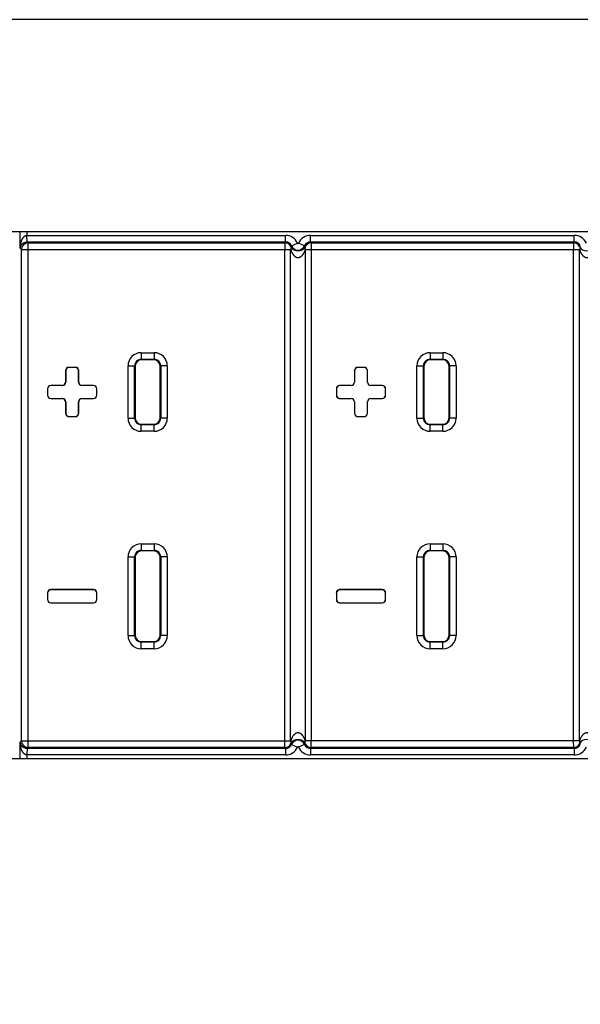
# Model space of a CAD drawing. Header units: inches. Extents: x 0 to 34, y 0 to 22.
# Tile 14 of 60: x 12.7 to 13.6, y 7.8 to 9.3. Entities that reach past the tile are written whole.
import ezdxf

# ---------------------------------------------------------------- set-up
doc = ezdxf.new("R2010")
doc.units = ezdxf.units.IN
doc.header["$LTSCALE"] = 1.87
doc.header["$MEASUREMENT"] = 0
doc.layers.get('0').update_dxf_attribs({"linetype": 'CONTINUOUS'})
doc.layers.add('DIMENSIONS', color=7, linetype='CONTINUOUS')
doc.styles.get("Standard").update_dxf_attribs({"font": 'txt', "width": 0.8})
doc.dimstyles.new('DIMSTYLE_2', dxfattribs={"dimtxt": 0.125, "dimasz": 0.18, "dimexe": 0.18, "dimexo": 0.0625, "dimgap": 0.09, "dimtad": 0, "dimtih": 1, "dimtoh": 1, "dimdec": 3, "dimzin": 4, "dimdsep": 46, "dimtxsty": 'STANDARD', "dimblk": '_FILLED', "dimblk1": '_FILLED', "dimblk2": '_FILLED', "dimcen": 0.09, "dimadec": 0, "dimazin": 0, "dimtp": 0.01, "dimtm": 0.01, "dimtfac": 1, "dimtdec": 3, "dimtofl": 0, "dimtmove": 0, "dimatfit": 3, "dimldrblk": '_FILLED', "dimfxl": 1, "dimtolj": 1, "dimtzin": 4, "dimarcsym": 0})

# ---------------------------------------------------------------- blocks, each defined once
blk = doc.blocks.new('*D13')
at = {"layer": 'DIMENSIONS', "color": 2, "linetype": 'CONTINUOUS'}
blk.add_line((24.0433, 8.3477), (24.0433, 6.8577), dxfattribs=at)
at = {"layer": 'DIMENSIONS', "color": 2, "linetype": 'CONTINUOUS', "insert": (23.9808, 6.7952), "char_height": 0.125, "width": 1.425, "attachment_point": 3, "rotation": 90, "line_spacing_factor": 0.9}
blk.add_mtext('17.307{\\Ftxt.shx;\\W1.000000;\\H0.125000; }[439.6]', dxfattribs=at)
blk = doc.blocks.new('_FILLED')
at = {"color": 0, "linetype": 'BYBLOCK'}
blk.add_solid([(0, 0), (-1, 0.1736), (-1, -0.1736)], dxfattribs=at)

msp = doc.modelspace()

# ---------------------------------------------------------------- linework, layer by layer
at = {"color": 7, "linetype": 'CONTINUOUS'}
for p, q in [((25.5488, 9.2752), (6.9238, 9.2752)), ((23.2933, 8.9522), (9.1993, 8.9522)), ((12.7333, 8.9271), (12.7333, 8.9522)), ((12.7433, 8.9522), (12.7433, 8.9467)), ((12.7433, 8.9467), (13.1373, 8.9467)), ((12.7436, 8.9367), (12.7433, 8.9467)), ((12.7436, 8.9367), (12.7451, 8.9353)), ((12.7436, 8.9367), (13.1373, 8.9367)), ((13.1373, 8.9367), (13.1373, 8.9467)), ((13.1756, 8.9367), (13.1756, 8.9467)), ((13.1756, 8.9467), (13.5773, 8.9467)), ((13.1756, 8.9367), (13.5773, 8.9367)), ((13.5773, 8.9367), (13.5773, 8.9467)), ((12.7333, 8.9271), (12.7351, 8.9253)), ((12.7351, 8.1768), (12.7351, 8.9253)), ((12.7351, 8.9253), (13.1451, 8.9253)), ((12.7451, 8.1668), (12.7451, 8.9353)), ((12.7451, 8.9353), (13.1364, 8.9353)), ((13.1362, 8.1768), (13.1362, 8.9253)), ((13.1451, 8.1764), (13.1451, 8.9257)), ((13.1464, 8.9308), (13.1556, 8.9348)), ((13.1664, 8.9308), (13.1573, 8.9348)), ((13.1675, 8.9254), (13.1675, 8.1767)), ((13.1675, 8.9253), (13.5851, 8.9253)), ((13.1765, 8.9353), (13.5764, 8.9353)), ((13.1765, 8.9353), (13.1765, 8.9253)), ((13.1765, 8.9253), (13.1765, 8.1768)), ((13.5762, 8.1768), (13.5762, 8.9253)), ((13.5851, 8.1764), (13.5851, 8.9257)), ((12.9175, 8.768), (12.9175, 8.758)), ((12.9175, 8.768), (12.9372, 8.768)), ((12.9175, 8.758), (12.9182, 8.7573)), ((12.9175, 8.758), (12.9372, 8.758)), ((12.9365, 8.7573), (12.9182, 8.7573)), ((12.9372, 8.758), (12.9365, 8.7573)), ((12.9372, 8.768), (12.9372, 8.758)), ((13.3575, 8.768), (13.3575, 8.758)), ((13.3575, 8.768), (13.3772, 8.768)), ((13.3575, 8.758), (13.3582, 8.7573)), ((13.3575, 8.758), (13.3772, 8.758)), ((13.3765, 8.7573), (13.3582, 8.7573)), ((13.3772, 8.758), (13.3765, 8.7573)), ((13.3772, 8.768), (13.3772, 8.758)), ((12.8075, 8.7455), (12.8073, 8.7457)), ((12.8173, 8.7457), (12.8073, 8.7457)), ((12.8172, 8.7455), (12.8075, 8.7455)), ((12.8172, 8.7455), (12.8173, 8.7457)), ((12.8975, 8.6683), (12.8975, 8.748)), ((12.8975, 8.748), (12.9075, 8.748)), ((12.9075, 8.6683), (12.9075, 8.748)), ((12.9075, 8.748), (12.9082, 8.7473)), ((12.9082, 8.7473), (12.9082, 8.669)), ((12.9472, 8.748), (12.9465, 8.7473)), ((12.9465, 8.669), (12.9465, 8.7473)), ((12.9472, 8.748), (12.9472, 8.6683)), ((12.9572, 8.748), (12.9472, 8.748)), ((12.9572, 8.748), (12.9572, 8.6683)), ((13.2475, 8.7455), (13.2473, 8.7457)), ((13.2573, 8.7457), (13.2473, 8.7457)), ((13.2572, 8.7455), (13.2475, 8.7455)), ((13.2572, 8.7455), (13.2573, 8.7457)), ((13.3375, 8.6683), (13.3375, 8.748)), ((13.3375, 8.748), (13.3475, 8.748)), ((13.3475, 8.6683), (13.3475, 8.748)), ((13.3475, 8.748), (13.3482, 8.7473)), ((13.3482, 8.7473), (13.3482, 8.669)), ((13.3872, 8.748), (13.3865, 8.7473)), ((13.3865, 8.669), (13.3865, 8.7473)), ((13.3872, 8.748), (13.3872, 8.6683)), ((13.3972, 8.748), (13.3872, 8.748)), ((13.3972, 8.748), (13.3972, 8.6683)), ((12.8023, 8.7407), (12.8023, 8.7232)), ((12.8025, 8.7405), (12.8023, 8.7407)), ((12.8025, 8.7405), (12.8025, 8.723)), ((12.8222, 8.7405), (12.8223, 8.7407)), ((12.8222, 8.723), (12.8222, 8.7405)), ((12.8223, 8.7232), (12.8223, 8.7407)), ((13.2423, 8.7407), (13.2423, 8.7232)), ((13.2425, 8.7405), (13.2423, 8.7407)), ((13.2425, 8.7405), (13.2425, 8.723)), ((13.2622, 8.7405), (13.2623, 8.7407)), ((13.2622, 8.723), (13.2622, 8.7405)), ((13.2623, 8.7232), (13.2623, 8.7407)), ((12.7748, 8.7132), (12.7748, 8.7032)), ((12.775, 8.713), (12.7748, 8.7132)), ((12.775, 8.713), (12.775, 8.7033)), ((12.78, 8.718), (12.7798, 8.7182)), ((12.7973, 8.7182), (12.7798, 8.7182)), ((12.7975, 8.718), (12.78, 8.718)), ((12.7973, 8.7182), (12.7975, 8.718)), ((12.8023, 8.7232), (12.8025, 8.723)), ((12.8223, 8.7232), (12.8222, 8.723)), ((12.8273, 8.7182), (12.8272, 8.718)), ((12.8447, 8.718), (12.8272, 8.718)), ((12.8448, 8.7182), (12.8273, 8.7182)), ((12.8447, 8.718), (12.8448, 8.7182)), ((12.8497, 8.713), (12.8498, 8.7132)), ((12.8497, 8.7033), (12.8497, 8.713)), ((12.8498, 8.7032), (12.8498, 8.7132)), ((13.2148, 8.7132), (13.2148, 8.7032)), ((13.215, 8.713), (13.2148, 8.7132)), ((13.215, 8.713), (13.215, 8.7033)), ((13.22, 8.718), (13.2198, 8.7182)), ((13.2373, 8.7182), (13.2198, 8.7182)), ((13.2375, 8.718), (13.22, 8.718)), ((13.2373, 8.7182), (13.2375, 8.718)), ((13.2423, 8.7232), (13.2425, 8.723)), ((13.2623, 8.7232), (13.2622, 8.723)), ((13.2673, 8.7182), (13.2672, 8.718)), ((13.2847, 8.718), (13.2672, 8.718)), ((13.2848, 8.7182), (13.2673, 8.7182)), ((13.2847, 8.718), (13.2848, 8.7182)), ((13.2897, 8.713), (13.2898, 8.7132)), ((13.2897, 8.7033), (13.2897, 8.713)), ((13.2898, 8.7032), (13.2898, 8.7132)), ((12.775, 8.7033), (12.7748, 8.7032)), ((12.78, 8.6983), (12.7798, 8.6982)), ((12.7798, 8.6982), (12.7973, 8.6982)), ((12.78, 8.6983), (12.7975, 8.6983)), ((12.7973, 8.6982), (12.7975, 8.6983)), ((12.8273, 8.6982), (12.8272, 8.6983)), ((12.8272, 8.6983), (12.8447, 8.6983)), ((12.8273, 8.6982), (12.8448, 8.6982)), ((12.8447, 8.6983), (12.8448, 8.6982)), ((12.8497, 8.7033), (12.8498, 8.7032)), ((13.215, 8.7033), (13.2148, 8.7032)), ((13.22, 8.6983), (13.2198, 8.6982)), ((13.2198, 8.6982), (13.2373, 8.6982)), ((13.22, 8.6983), (13.2375, 8.6983)), ((13.2373, 8.6982), (13.2375, 8.6983)), ((13.2673, 8.6982), (13.2672, 8.6983)), ((13.2672, 8.6983), (13.2847, 8.6983)), ((13.2673, 8.6982), (13.2848, 8.6982)), ((13.2847, 8.6983), (13.2848, 8.6982)), ((13.2897, 8.7033), (13.2898, 8.7032)), ((12.8023, 8.6932), (12.8025, 8.6933)), ((12.8023, 8.6932), (12.8023, 8.6757)), ((12.8025, 8.6933), (12.8025, 8.6758)), ((12.8222, 8.6758), (12.8222, 8.6933)), ((12.8223, 8.6932), (12.8222, 8.6933)), ((12.8223, 8.6757), (12.8223, 8.6932)), ((13.2423, 8.6932), (13.2425, 8.6933)), ((13.2423, 8.6932), (13.2423, 8.6757)), ((13.2425, 8.6933), (13.2425, 8.6758)), ((13.2622, 8.6758), (13.2622, 8.6933)), ((13.2623, 8.6932), (13.2622, 8.6933)), ((13.2623, 8.6757), (13.2623, 8.6932)), ((12.8025, 8.6758), (12.8023, 8.6757)), ((12.8075, 8.6708), (12.8073, 8.6707)), ((12.8073, 8.6707), (12.8173, 8.6707)), ((12.8075, 8.6708), (12.8172, 8.6708)), ((12.8172, 8.6708), (12.8173, 8.6707)), ((12.8222, 8.6758), (12.8223, 8.6757)), ((12.8975, 8.6683), (12.9075, 8.6683)), ((12.9075, 8.6683), (12.9082, 8.669)), ((12.9472, 8.6683), (12.9465, 8.669)), ((12.9572, 8.6683), (12.9472, 8.6683)), ((13.2425, 8.6758), (13.2423, 8.6757)), ((13.2475, 8.6708), (13.2473, 8.6707)), ((13.2473, 8.6707), (13.2573, 8.6707)), ((13.2475, 8.6708), (13.2572, 8.6708)), ((13.2572, 8.6708), (13.2573, 8.6707)), ((13.2622, 8.6758), (13.2623, 8.6757)), ((13.3375, 8.6683), (13.3475, 8.6683)), ((13.3475, 8.6683), (13.3482, 8.669)), ((13.3872, 8.6683), (13.3865, 8.669)), ((13.3972, 8.6683), (13.3872, 8.6683)), ((12.9175, 8.6583), (12.9182, 8.659)), ((12.9175, 8.6483), (12.9175, 8.6583)), ((12.9372, 8.6583), (12.9175, 8.6583)), ((12.9182, 8.659), (12.9365, 8.659)), ((12.9372, 8.6583), (12.9365, 8.659)), ((12.9372, 8.6483), (12.9372, 8.6583)), ((13.3575, 8.6583), (13.3582, 8.659)), ((13.3575, 8.6483), (13.3575, 8.6583)), ((13.3772, 8.6583), (13.3575, 8.6583)), ((13.3582, 8.659), (13.3765, 8.659)), ((13.3772, 8.6583), (13.3765, 8.659)), ((13.3772, 8.6483), (13.3772, 8.6583)), ((12.9372, 8.6483), (12.9175, 8.6483)), ((13.3772, 8.6483), (13.3575, 8.6483)), ((12.9175, 8.477), (12.9175, 8.467)), ((12.9175, 8.477), (12.9372, 8.477)), ((12.9372, 8.477), (12.9372, 8.467)), ((13.3575, 8.477), (13.3575, 8.467)), ((13.3575, 8.477), (13.3772, 8.477)), ((13.3772, 8.477), (13.3772, 8.467)), ((12.8975, 8.3373), (12.8975, 8.457)), ((12.8975, 8.457), (12.9075, 8.457)), ((12.9075, 8.3373), (12.9075, 8.457)), ((12.9075, 8.457), (12.9082, 8.4563)), ((12.9175, 8.467), (12.9182, 8.4663)), ((12.9175, 8.467), (12.9372, 8.467)), ((12.9365, 8.4663), (12.9182, 8.4663)), ((12.9372, 8.467), (12.9365, 8.4663)), ((12.9472, 8.457), (12.9465, 8.4563)), ((12.9472, 8.457), (12.9472, 8.3373)), ((12.9572, 8.457), (12.9472, 8.457)), ((12.9572, 8.457), (12.9572, 8.3373)), ((13.3375, 8.3373), (13.3375, 8.457)), ((13.3375, 8.457), (13.3475, 8.457)), ((13.3475, 8.3373), (13.3475, 8.457)), ((13.3475, 8.457), (13.3482, 8.4563)), ((13.3575, 8.467), (13.3582, 8.4663)), ((13.3575, 8.467), (13.3772, 8.467)), ((13.3765, 8.4663), (13.3582, 8.4663)), ((13.3772, 8.467), (13.3765, 8.4663)), ((13.3872, 8.457), (13.3865, 8.4563)), ((13.3872, 8.457), (13.3872, 8.3373)), ((13.3972, 8.457), (13.3872, 8.457)), ((13.3972, 8.457), (13.3972, 8.3373)), ((12.9082, 8.4563), (12.9082, 8.338)), ((12.9465, 8.338), (12.9465, 8.4563)), ((13.3482, 8.4563), (13.3482, 8.338)), ((13.3865, 8.338), (13.3865, 8.4563)), ((12.7748, 8.4022), (12.7748, 8.3922)), ((12.775, 8.402), (12.7748, 8.4022)), ((12.775, 8.402), (12.775, 8.3923)), ((12.78, 8.407), (12.7798, 8.4072)), ((12.8448, 8.4072), (12.7798, 8.4072)), ((12.8447, 8.407), (12.78, 8.407)), ((12.8447, 8.407), (12.8448, 8.4072)), ((12.8497, 8.402), (12.8498, 8.4022)), ((12.8497, 8.3923), (12.8497, 8.402)), ((12.8498, 8.3922), (12.8498, 8.4022)), ((13.2148, 8.4022), (13.2148, 8.3922)), ((13.215, 8.402), (13.2148, 8.4022)), ((13.215, 8.402), (13.215, 8.3923)), ((13.22, 8.407), (13.2198, 8.4072)), ((13.2848, 8.4072), (13.2198, 8.4072)), ((13.2847, 8.407), (13.22, 8.407)), ((13.2847, 8.407), (13.2848, 8.4072)), ((13.2897, 8.402), (13.2898, 8.4022)), ((13.2897, 8.3923), (13.2897, 8.402)), ((13.2898, 8.3922), (13.2898, 8.4022)), ((12.775, 8.3923), (12.7748, 8.3922)), ((12.78, 8.3873), (12.7798, 8.3872)), ((12.7798, 8.3872), (12.8448, 8.3872)), ((12.78, 8.3873), (12.8447, 8.3873)), ((12.8447, 8.3873), (12.8448, 8.3872)), ((12.8497, 8.3923), (12.8498, 8.3922)), ((13.215, 8.3923), (13.2148, 8.3922)), ((13.22, 8.3873), (13.2198, 8.3872)), ((13.2198, 8.3872), (13.2848, 8.3872)), ((13.22, 8.3873), (13.2847, 8.3873)), ((13.2847, 8.3873), (13.2848, 8.3872)), ((13.2897, 8.3923), (13.2898, 8.3922)), ((12.8975, 8.3373), (12.9075, 8.3373)), ((12.9075, 8.3373), (12.9082, 8.338)), ((12.9472, 8.3373), (12.9465, 8.338)), ((12.9572, 8.3373), (12.9472, 8.3373)), ((13.3375, 8.3373), (13.3475, 8.3373)), ((13.3475, 8.3373), (13.3482, 8.338)), ((13.3872, 8.3373), (13.3865, 8.338)), ((13.3972, 8.3373), (13.3872, 8.3373)), ((12.9175, 8.3273), (12.9182, 8.328)), ((12.9175, 8.3173), (12.9175, 8.3273)), ((12.9372, 8.3273), (12.9175, 8.3273)), ((12.9182, 8.328), (12.9365, 8.328)), ((12.9372, 8.3273), (12.9365, 8.328)), ((12.9372, 8.3173), (12.9372, 8.3273)), ((13.3575, 8.3273), (13.3582, 8.328)), ((13.3575, 8.3173), (13.3575, 8.3273)), ((13.3772, 8.3273), (13.3575, 8.3273)), ((13.3582, 8.328), (13.3765, 8.328)), ((13.3772, 8.3273), (13.3765, 8.328)), ((13.3772, 8.3173), (13.3772, 8.3273)), ((12.9372, 8.3173), (12.9175, 8.3173)), ((13.3772, 8.3173), (13.3575, 8.3173)), ((12.7351, 8.1768), (12.7333, 8.175)), ((12.7333, 8.1502), (12.7333, 8.175)), ((12.7351, 8.1768), (13.1451, 8.1768)), ((13.1364, 8.1668), (13.1362, 8.1768)), ((13.5851, 8.1768), (13.1675, 8.1768)), ((13.1765, 8.1668), (13.1765, 8.1768)), ((13.5764, 8.1668), (13.5762, 8.1768)), ((12.7436, 8.1654), (12.7433, 8.1554)), ((12.7451, 8.1668), (12.7436, 8.1654)), ((13.1373, 8.1654), (12.7436, 8.1654)), ((13.1364, 8.1668), (12.7451, 8.1668)), ((13.1373, 8.1654), (13.1373, 8.1554)), ((13.1464, 8.1714), (13.1556, 8.1673)), ((13.1664, 8.1714), (13.1573, 8.1673)), ((13.1765, 8.1668), (13.1756, 8.1654)), ((13.1756, 8.1654), (13.1756, 8.1554)), ((13.5773, 8.1654), (13.1756, 8.1654)), ((13.5764, 8.1668), (13.1765, 8.1668)), ((13.5773, 8.1654), (13.5773, 8.1554)), ((9.1993, 8.1502), (23.2933, 8.1502)), ((12.7433, 8.1554), (12.7433, 8.1502)), ((13.1373, 8.1554), (12.7433, 8.1554)), ((13.5773, 8.1554), (13.1756, 8.1554))]:
    msp.add_line(p, q, dxfattribs=at)
for centre, radius, start, end in [((13.2054, 8.8923), 0.0813, 146.8867, 148.0588), ((13.1373, 8.9267), 0.02, 23.7406, 90.001), ((13.1373, 8.9267), 0.00999, 23.727, 90.0146), ((13.1756, 8.9267), 0.02, 89.999, 156.2593), ((13.1756, 8.9267), 0.00999, 89.9854, 156.273), ((13.1088, 8.8931), 0.0798, 31.9294, 33.1242), ((13.6454, 8.8923), 0.0813, 146.8867, 148.0588), ((13.5773, 8.9267), 0.02, 23.7406, 90.001), ((13.5773, 8.9267), 0.00999, 23.727, 90.0146), ((12.7451, 8.9253), 0.01, 90.0209, 179.9791), ((13.1364, 8.9253), 0.01, 26.1142, 89.9882), ((13.1692, 8.9059), 0.0337, 132.6062, 135.1135), ((13.1564, 8.9355), 0.0125, 207.7089, 332.2709), ((13.1564, 8.9352), 0.0109, 203.7417, 336.2583), ((13.1564, 8.9352), 0.000928, 203.7417, 336.2583), ((13.1442, 8.9065), 0.0329, 44.8448, 47.4244), ((13.1765, 8.9253), 0.01, 90.0118, 153.898), ((13.5764, 8.9253), 0.01, 26.1142, 89.9882), ((13.6092, 8.9059), 0.0337, 132.6062, 135.1135), ((13.5964, 8.9355), 0.0125, 207.7089, 332.2709), ((12.9175, 8.748), 0.02, 89.9952, 180.0032), ((12.9175, 8.748), 0.00999, 89.9579, 180.0271), ((12.9372, 8.748), 0.02, 359.9952, 90.0032), ((12.9372, 8.748), 0.00999, 359.9579, 90.0271), ((13.3575, 8.748), 0.02, 89.9952, 180.0032), ((13.3575, 8.748), 0.00999, 89.9579, 180.0271), ((13.3772, 8.748), 0.02, 359.9952, 90.0032), ((13.3772, 8.748), 0.00999, 359.9579, 90.0271), ((12.9175, 8.6683), 0.02, 179.9952, 270.0032), ((12.9175, 8.6683), 0.00999, 179.9579, 270.0271), ((12.9372, 8.6683), 0.02, 269.9952, 0.0032), ((12.9372, 8.6683), 0.00999, 269.9579, 0.0271), ((13.3575, 8.6683), 0.02, 179.9952, 270.0032), ((13.3575, 8.6683), 0.00999, 179.9579, 270.0271), ((13.3772, 8.6683), 0.02, 269.9952, 0.0032), ((13.3772, 8.6683), 0.00999, 269.9579, 0.0271), ((12.9175, 8.457), 0.02, 89.9952, 180.0032), ((12.9372, 8.457), 0.02, 359.9952, 90.0032), ((13.3575, 8.457), 0.02, 89.9952, 180.0032), ((13.3772, 8.457), 0.02, 359.9952, 90.0032), ((12.9175, 8.457), 0.00999, 89.9579, 180.0271), ((12.9372, 8.457), 0.00999, 359.9579, 90.0271), ((13.3575, 8.457), 0.00999, 89.9579, 180.0271), ((13.3772, 8.457), 0.00999, 359.9579, 90.0271), ((12.9175, 8.3373), 0.02, 179.9952, 270.0032), ((12.9175, 8.3373), 0.00999, 179.9579, 270.0271), ((12.9372, 8.3373), 0.02, 269.9952, 0.0032), ((12.9372, 8.3373), 0.00999, 269.9579, 0.0271), ((13.3575, 8.3373), 0.02, 179.9952, 270.0032), ((13.3575, 8.3373), 0.00999, 179.9579, 270.0271), ((13.3772, 8.3373), 0.02, 269.9952, 0.0032), ((13.3772, 8.3373), 0.00999, 269.9579, 0.0271), ((12.7451, 8.1768), 0.01, 180.0209, 269.9791), ((13.1364, 8.1768), 0.01, 270.0118, 333.8865), ((13.1564, 8.1666), 0.0125, 27.7291, 152.2911), ((13.1687, 8.1956), 0.0329, 224.8557, 227.4246), ((13.1564, 8.167), 0.0109, 23.7417, 156.2583), ((13.1436, 8.1962), 0.0337, 312.6066, 315.1241), ((13.1765, 8.1768), 0.01, 206.1026, 269.991), ((13.5764, 8.1768), 0.01, 270.0118, 333.8865), ((13.5964, 8.1666), 0.0125, 27.7291, 152.2911), ((13.6087, 8.1956), 0.0329, 224.8557, 227.4246), ((13.2041, 8.209), 0.0799, 211.9305, 213.124), ((13.1373, 8.1754), 0.00999, 269.9854, 336.273), ((13.1373, 8.1754), 0.02, 269.999, 336.2593), ((13.1564, 8.167), 0.000928, 23.7417, 156.2583), ((13.1756, 8.1754), 0.02, 203.7406, 270.001), ((13.1756, 8.1754), 0.00999, 203.727, 270.0146), ((13.6441, 8.209), 0.0799, 211.9305, 213.124), ((13.5773, 8.1754), 0.00999, 269.9854, 336.273), ((13.5773, 8.1754), 0.02, 269.999, 336.2593)]:
    msp.add_arc(centre, radius, start, end, dxfattribs=at)
for centre, major_axis, start_param, end_param in [((12.9182, 8.7473), (-0.00707, 0.00707), -0.785246, 0.785246), ((12.9365, 8.7473), (0.00707, 0.00707), -0.785246, 0.785246), ((13.3582, 8.7473), (-0.00707, 0.00707), -0.785246, 0.785246), ((13.3765, 8.7473), (0.00707, 0.00707), -0.785246, 0.785246), ((12.8073, 8.7407), (0.00354, -0.00354), 2.356347, 3.926839), ((12.8075, 8.7405), (-0.00354, 0.00354), -0.785246, 0.785246), ((12.8172, 8.7405), (0.00354, 0.00354), -0.785246, 0.785246), ((12.8173, 8.7407), (0.00354, 0.00354), -0.785246, 0.785246), ((13.2473, 8.7407), (0.00354, -0.00354), 2.356347, 3.926839), ((13.2475, 8.7405), (-0.00354, 0.00354), -0.785246, 0.785246), ((13.2572, 8.7405), (0.00354, 0.00354), -0.785246, 0.785246), ((13.2573, 8.7407), (0.00354, 0.00354), -0.785246, 0.785246), ((12.7798, 8.7132), (0.00354, -0.00354), 2.356347, 3.926839), ((12.78, 8.713), (-0.00354, 0.00354), -0.785246, 0.785246), ((12.7973, 8.7232), (0.00354, -0.00354), -0.785246, 0.785246), ((12.7975, 8.723), (0.00354, -0.00354), -0.785246, 0.785246), ((12.8272, 8.723), (0.00354, 0.00354), -3.926839, -2.356347), ((12.8273, 8.7232), (-0.00354, -0.00354), -0.785246, 0.785246), ((12.8447, 8.713), (0.00354, 0.00354), -0.785246, 0.785246), ((12.8448, 8.7132), (0.00354, 0.00354), -0.785246, 0.785246), ((13.2198, 8.7132), (0.00354, -0.00354), 2.356347, 3.926839), ((13.22, 8.713), (-0.00354, 0.00354), -0.785246, 0.785246), ((13.2373, 8.7232), (0.00354, -0.00354), -0.785246, 0.785246), ((13.2375, 8.723), (0.00354, -0.00354), -0.785246, 0.785246), ((13.2672, 8.723), (0.00354, 0.00354), -3.926839, -2.356347), ((13.2673, 8.7232), (-0.00354, -0.00354), -0.785246, 0.785246), ((13.2847, 8.713), (0.00354, 0.00354), -0.785246, 0.785246), ((13.2848, 8.7132), (0.00354, 0.00354), -0.785246, 0.785246), ((12.7798, 8.7032), (0.00354, 0.00354), -3.926839, -2.356347), ((12.78, 8.7033), (-0.00354, -0.00354), -0.785246, 0.785246), ((12.7973, 8.6932), (0.00354, 0.00354), -0.785246, 0.785246), ((12.7975, 8.6933), (0.00354, 0.00354), -0.785246, 0.785246), ((12.8272, 8.6933), (0.00354, -0.00354), 2.356347, 3.926839), ((12.8273, 8.6932), (-0.00354, 0.00354), -0.785246, 0.785246), ((12.8447, 8.7033), (0.00354, -0.00354), -0.785246, 0.785246), ((12.8448, 8.7032), (0.00354, -0.00354), -0.785246, 0.785246), ((13.2198, 8.7032), (0.00354, 0.00354), -3.926839, -2.356347), ((13.22, 8.7033), (-0.00354, -0.00354), -0.785246, 0.785246), ((13.2373, 8.6932), (0.00354, 0.00354), -0.785246, 0.785246), ((13.2375, 8.6933), (0.00354, 0.00354), -0.785246, 0.785246), ((13.2672, 8.6933), (0.00354, -0.00354), 2.356347, 3.926839), ((13.2673, 8.6932), (-0.00354, 0.00354), -0.785246, 0.785246), ((13.2847, 8.7033), (0.00354, -0.00354), -0.785246, 0.785246), ((13.2848, 8.7032), (0.00354, -0.00354), -0.785246, 0.785246), ((12.8073, 8.6757), (0.00354, 0.00354), -3.926839, -2.356347), ((12.8075, 8.6758), (-0.00354, -0.00354), -0.785246, 0.785246), ((12.8172, 8.6758), (0.00354, -0.00354), -0.785246, 0.785246), ((12.8173, 8.6757), (0.00354, -0.00354), -0.785246, 0.785246), ((12.9182, 8.669), (-0.00707, -0.00707), -0.785246, 0.785246), ((12.9365, 8.669), (0.00707, -0.00707), -0.785246, 0.785246), ((13.2473, 8.6757), (0.00354, 0.00354), -3.926839, -2.356347), ((13.2475, 8.6758), (-0.00354, -0.00354), -0.785246, 0.785246), ((13.2572, 8.6758), (0.00354, -0.00354), -0.785246, 0.785246), ((13.2573, 8.6757), (0.00354, -0.00354), -0.785246, 0.785246), ((13.3582, 8.669), (-0.00707, -0.00707), -0.785246, 0.785246), ((13.3765, 8.669), (0.00707, -0.00707), -0.785246, 0.785246), ((12.9182, 8.4563), (-0.00707, 0.00707), -0.785246, 0.785246), ((12.9365, 8.4563), (0.00707, 0.00707), -0.785246, 0.785246), ((13.3582, 8.4563), (-0.00707, 0.00707), -0.785246, 0.785246), ((13.3765, 8.4563), (0.00707, 0.00707), -0.785246, 0.785246), ((12.7798, 8.4022), (0.00354, -0.00354), 2.356347, 3.926839), ((12.78, 8.402), (-0.00354, 0.00354), -0.785246, 0.785246), ((12.8447, 8.402), (0.00354, 0.00354), -0.785246, 0.785246), ((12.8448, 8.4022), (0.00354, 0.00354), -0.785246, 0.785246), ((13.2198, 8.4022), (0.00354, -0.00354), 2.356347, 3.926839), ((13.22, 8.402), (-0.00354, 0.00354), -0.785246, 0.785246), ((13.2847, 8.402), (0.00354, 0.00354), -0.785246, 0.785246), ((13.2848, 8.4022), (0.00354, 0.00354), -0.785246, 0.785246), ((12.7798, 8.3922), (0.00354, 0.00354), -3.926839, -2.356347), ((12.78, 8.3923), (-0.00354, -0.00354), -0.785246, 0.785246), ((12.8447, 8.3923), (0.00354, -0.00354), -0.785246, 0.785246), ((12.8448, 8.3922), (0.00354, -0.00354), -0.785246, 0.785246), ((13.2198, 8.3922), (0.00354, 0.00354), -3.926839, -2.356347), ((13.22, 8.3923), (-0.00354, -0.00354), -0.785246, 0.785246), ((13.2847, 8.3923), (0.00354, -0.00354), -0.785246, 0.785246), ((13.2848, 8.3922), (0.00354, -0.00354), -0.785246, 0.785246), ((12.9182, 8.338), (-0.00707, -0.00707), -0.785246, 0.785246), ((12.9365, 8.338), (0.00707, -0.00707), -0.785246, 0.785246), ((13.3582, 8.338), (-0.00707, -0.00707), -0.785246, 0.785246), ((13.3765, 8.338), (0.00707, -0.00707), -0.785246, 0.785246)]:
    msp.add_ellipse(centre, major_axis=major_axis, ratio=0.999695, start_param=start_param, end_param=end_param, dxfattribs=at)
for points, knots in [([(12.7333, 8.9271), (12.7333, 8.928), (12.7334, 8.9295), (12.7336, 8.9314), (12.7338, 8.9328), (12.7341, 8.9343), (12.7344, 8.9357), (12.7348, 8.9371), (12.7352, 8.9382), (12.7355, 8.9391), (12.7358, 8.9398), (12.7361, 8.9405), (12.7364, 8.941), (12.7366, 8.9415), (12.7368, 8.9418), (12.737, 8.9421), (12.7372, 8.9424), (12.7374, 8.9427), (12.7376, 8.943), (12.7378, 8.9433), (12.7381, 8.9436), (12.7383, 8.9439), (12.7386, 8.9442), (12.7388, 8.9445), (12.7391, 8.9448), (12.7394, 8.945), (12.7397, 8.9453), (12.74, 8.9455), (12.7403, 8.9457), (12.7406, 8.9459), (12.7409, 8.9461), (12.7412, 8.9462), (12.7414, 8.9463), (12.7415, 8.9464), (12.7417, 8.9464), (12.7419, 8.9465), (12.7422, 8.9466), (12.7425, 8.9466), (12.7429, 8.9467), (12.7432, 8.9467), (12.7433, 8.9467)], [0, 0, 0, 0, 0.121295, 0.182027, 0.242838, 0.303747, 0.364785, 0.425985, 0.487391, 0.518192, 0.549069, 0.58003, 0.61109, 0.626664, 0.642266, 0.6579, 0.673571, 0.689281, 0.705032, 0.720825, 0.736669, 0.752566, 0.768519, 0.784533, 0.800614, 0.816768, 0.832999, 0.849312, 0.865714, 0.882207, 0.898794, 0.907124, 0.915477, 0.923853, 0.93225, 0.940669, 0.949106, 0.966029, 0.983001, 1, 1, 1, 1]), ([(12.7333, 8.9271), (12.7333, 8.9273), (12.7334, 8.9278), (12.7335, 8.9287), (12.7338, 8.93), (12.7343, 8.9311), (12.7349, 8.932), (12.7354, 8.9327), (12.736, 8.9334), (12.7366, 8.9341), (12.7374, 8.9347), (12.7383, 8.9353), (12.7394, 8.9358), (12.7406, 8.9363), (12.7421, 8.9366), (12.7431, 8.9367), (12.7436, 8.9367)], [0, 0, 0, 0, 0.045832, 0.092007, 0.186224, 0.284742, 0.336439, 0.390273, 0.446779, 0.506622, 0.570695, 0.640178, 0.716627, 0.801875, 0.89712, 1, 1, 1, 1]), ([(13.1364, 8.9353), (13.1364, 8.9353), (13.1364, 8.9353), (13.1364, 8.9353), (13.1364, 8.9353), (13.1364, 8.9353), (13.1364, 8.9353), (13.1363, 8.9353), (13.1363, 8.9352), (13.1363, 8.9352), (13.1363, 8.9352), (13.1363, 8.9351), (13.1363, 8.935), (13.1362, 8.9349), (13.1362, 8.9347), (13.1362, 8.9345), (13.1362, 8.9343), (13.1361, 8.9341), (13.1361, 8.9338), (13.1361, 8.9336), (13.1362, 8.9333), (13.1362, 8.9329), (13.1362, 8.9323), (13.1362, 8.9316), (13.1362, 8.9308), (13.1362, 8.93), (13.1362, 8.9291), (13.1362, 8.9282), (13.1362, 8.9269), (13.1362, 8.926), (13.1362, 8.9253)], [0, 0, 0, 0, 0.000287, 0.000736, 0.001347, 0.002122, 0.004152, 0.006812, 0.010086, 0.01396, 0.018421, 0.023456, 0.035205, 0.049133, 0.065188, 0.083343, 0.103593, 0.125925, 0.150303, 0.176674, 0.204975, 0.235138, 0.300774, 0.373004, 0.451143, 0.534471, 0.62226, 0.713734, 0.807891, 1, 1, 1, 1]), ([(13.1451, 8.9257), (13.1451, 8.9256), (13.1452, 8.9255), (13.1452, 8.9253), (13.1453, 8.9252), (13.1453, 8.9251), (13.1454, 8.925), (13.1454, 8.9248), (13.1454, 8.9246), (13.1455, 8.9244), (13.1456, 8.9242), (13.1457, 8.9239), (13.1458, 8.9237), (13.1459, 8.9234), (13.146, 8.9231), (13.1461, 8.9227), (13.1463, 8.9222), (13.1465, 8.9217), (13.1468, 8.9212), (13.147, 8.9207), (13.1472, 8.9202), (13.1475, 8.9197), (13.1478, 8.9192), (13.1481, 8.9188), (13.1484, 8.9183), (13.1487, 8.9178), (13.149, 8.9174), (13.1493, 8.917), (13.1497, 8.9165), (13.1501, 8.9161), (13.1505, 8.9157), (13.1509, 8.9153), (13.1513, 8.915), (13.1519, 8.9145), (13.1526, 8.9141), (13.1533, 8.9137), (13.1538, 8.9135), (13.1541, 8.9134), (13.1544, 8.9133), (13.1547, 8.9132), (13.155, 8.9132), (13.1553, 8.9131), (13.1556, 8.9131), (13.1559, 8.9131), (13.1562, 8.913), (13.1565, 8.913), (13.1569, 8.9131), (13.1573, 8.9131), (13.1577, 8.9132), (13.158, 8.9132), (13.1583, 8.9133), (13.1586, 8.9134), (13.1589, 8.9135), (13.1592, 8.9136), (13.1597, 8.9138), (13.1602, 8.9141), (13.1607, 8.9144), (13.1612, 8.9148), (13.1616, 8.9151), (13.162, 8.9155), (13.1625, 8.9159), (13.1628, 8.9163), (13.1632, 8.9167), (13.1636, 8.9171), (13.1639, 8.9176), (13.1642, 8.918), (13.1645, 8.9185), (13.1648, 8.9189), (13.1651, 8.9194), (13.1654, 8.9199), (13.1657, 8.9205), (13.1661, 8.9213), (13.1665, 8.9223), (13.167, 8.9237), (13.1673, 8.9247), (13.1675, 8.9254)], [0, 0, 0, 0, 0.007389, 0.011053, 0.014728, 0.018438, 0.022183, 0.025944, 0.029702, 0.037198, 0.044697, 0.052204, 0.059713, 0.067226, 0.074743, 0.089792, 0.104861, 0.119953, 0.135071, 0.150218, 0.165397, 0.180611, 0.195864, 0.21116, 0.226503, 0.241898, 0.257352, 0.272869, 0.288454, 0.304117, 0.319866, 0.335707, 0.351648, 0.3677, 0.400147, 0.416566, 0.43311, 0.441429, 0.449776, 0.458148, 0.466544, 0.474959, 0.48339, 0.491832, 0.500282, 0.508733, 0.517181, 0.534046, 0.542457, 0.550847, 0.559214, 0.567554, 0.575865, 0.584145, 0.600607, 0.616939, 0.633143, 0.649224, 0.665188, 0.681042, 0.696798, 0.712464, 0.728045, 0.743549, 0.758986, 0.77436, 0.789676, 0.804938, 0.820152, 0.835323, 0.850452, 0.880597, 0.910612, 0.940512, 1, 1, 1, 1]), ([(13.1454, 8.9297), (13.1454, 8.9296), (13.1456, 8.9292), (13.1457, 8.9287), (13.1458, 8.9282), (13.1458, 8.9276), (13.1457, 8.9271), (13.1456, 8.9263), (13.1454, 8.9257), (13.1452, 8.9253)], [0, 0, 0, 0, 0.115629, 0.232402, 0.351248, 0.472998, 0.59838, 0.72786, 1, 1, 1, 1]), ([(13.1675, 8.9297), (13.1675, 8.9296), (13.1674, 8.9295), (13.1673, 8.9292), (13.1672, 8.929), (13.1672, 8.9287), (13.1671, 8.9285), (13.1671, 8.9281), (13.167, 8.9276), (13.1671, 8.9272), (13.1671, 8.9268), (13.1671, 8.9266), (13.1672, 8.9265), (13.1672, 8.9263), (13.1673, 8.9261), (13.1673, 8.9259), (13.1674, 8.9258), (13.1674, 8.9256), (13.1675, 8.9254), (13.1675, 8.9253)], [0, 0, 0, 0, 0.060108, 0.118899, 0.177283, 0.23611, 0.295273, 0.354914, 0.476076, 0.600449, 0.664064, 0.696259, 0.728733, 0.79451, 0.827767, 0.861295, 0.895222, 0.92966, 1, 1, 1, 1]), ([(13.5764, 8.9353), (13.5764, 8.9353), (13.5764, 8.9353), (13.5764, 8.9353), (13.5764, 8.9353), (13.5764, 8.9353), (13.5764, 8.9353), (13.5763, 8.9353), (13.5763, 8.9352), (13.5763, 8.9352), (13.5763, 8.9352), (13.5763, 8.9351), (13.5763, 8.935), (13.5762, 8.9349), (13.5762, 8.9347), (13.5762, 8.9345), (13.5762, 8.9343), (13.5761, 8.9341), (13.5761, 8.9338), (13.5761, 8.9336), (13.5762, 8.9333), (13.5762, 8.9329), (13.5762, 8.9323), (13.5762, 8.9316), (13.5762, 8.9308), (13.5762, 8.93), (13.5762, 8.9291), (13.5762, 8.9282), (13.5762, 8.9269), (13.5762, 8.926), (13.5762, 8.9253)], [0, 0, 0, 0, 0.000287, 0.000736, 0.001347, 0.002122, 0.004152, 0.006812, 0.010086, 0.01396, 0.018421, 0.023456, 0.035205, 0.049133, 0.065188, 0.083343, 0.103593, 0.125925, 0.150303, 0.176674, 0.204975, 0.235138, 0.300774, 0.373004, 0.451143, 0.534471, 0.62226, 0.713734, 0.807891, 1, 1, 1, 1]), ([(13.5851, 8.9257), (13.5851, 8.9256), (13.5852, 8.9255), (13.5852, 8.9253), (13.5853, 8.9252), (13.5853, 8.9251), (13.5854, 8.925), (13.5854, 8.9248), (13.5854, 8.9246), (13.5855, 8.9244), (13.5856, 8.9242), (13.5857, 8.9239), (13.5858, 8.9237), (13.5859, 8.9234), (13.586, 8.9231), (13.5861, 8.9227), (13.5863, 8.9222), (13.5865, 8.9217), (13.5868, 8.9212), (13.587, 8.9207), (13.5872, 8.9202), (13.5875, 8.9197), (13.5878, 8.9192), (13.5881, 8.9188), (13.5884, 8.9183), (13.5887, 8.9178), (13.589, 8.9174), (13.5893, 8.917), (13.5897, 8.9165), (13.5901, 8.9161), (13.5905, 8.9157), (13.5909, 8.9153), (13.5913, 8.915), (13.5919, 8.9145), (13.5926, 8.9141), (13.5933, 8.9137), (13.5938, 8.9135), (13.5941, 8.9134), (13.5944, 8.9133), (13.5947, 8.9132), (13.595, 8.9132), (13.5953, 8.9131), (13.5956, 8.9131), (13.5959, 8.9131), (13.5962, 8.913), (13.5965, 8.913), (13.5969, 8.9131), (13.5973, 8.9131), (13.5977, 8.9132), (13.598, 8.9132), (13.5983, 8.9133), (13.5986, 8.9134), (13.5989, 8.9135), (13.5992, 8.9136), (13.5997, 8.9138), (13.6002, 8.9141), (13.6007, 8.9144), (13.6012, 8.9148), (13.6016, 8.9151), (13.602, 8.9155), (13.6025, 8.9159), (13.6028, 8.9163), (13.6032, 8.9167), (13.6036, 8.9171), (13.6039, 8.9176), (13.6042, 8.918), (13.6045, 8.9185), (13.6048, 8.9189), (13.6051, 8.9194), (13.6054, 8.9199), (13.6057, 8.9205), (13.6061, 8.9213), (13.6065, 8.9223), (13.607, 8.9237), (13.6073, 8.9247), (13.6075, 8.9254)], [0, 0, 0, 0, 0.007389, 0.011053, 0.014728, 0.018438, 0.022183, 0.025944, 0.029702, 0.037198, 0.044697, 0.052204, 0.059713, 0.067226, 0.074743, 0.089792, 0.104861, 0.119953, 0.135071, 0.150218, 0.165397, 0.180611, 0.195864, 0.21116, 0.226503, 0.241898, 0.257352, 0.272869, 0.288454, 0.304117, 0.319866, 0.335707, 0.351648, 0.3677, 0.400147, 0.416566, 0.43311, 0.441429, 0.449776, 0.458148, 0.466544, 0.474959, 0.48339, 0.491832, 0.500282, 0.508733, 0.517181, 0.534046, 0.542457, 0.550847, 0.559214, 0.567554, 0.575865, 0.584145, 0.600607, 0.616939, 0.633143, 0.649224, 0.665188, 0.681042, 0.696798, 0.712464, 0.728045, 0.743549, 0.758986, 0.77436, 0.789676, 0.804938, 0.820152, 0.835323, 0.850452, 0.880597, 0.910612, 0.940512, 1, 1, 1, 1]), ([(13.5854, 8.9297), (13.5854, 8.9296), (13.5856, 8.9292), (13.5857, 8.9287), (13.5858, 8.9282), (13.5858, 8.9276), (13.5857, 8.9271), (13.5856, 8.9263), (13.5854, 8.9257), (13.5852, 8.9253)], [0, 0, 0, 0, 0.115629, 0.232402, 0.351248, 0.472998, 0.59838, 0.72786, 1, 1, 1, 1]), ([(13.1675, 8.1767), (13.1673, 8.1774), (13.1669, 8.1788), (13.1662, 8.1805), (13.1656, 8.1818), (13.1651, 8.1827), (13.1645, 8.1836), (13.164, 8.1844), (13.1636, 8.185), (13.1632, 8.1854), (13.1628, 8.1858), (13.1623, 8.1864), (13.1618, 8.1869), (13.1612, 8.1874), (13.1607, 8.1877), (13.1602, 8.188), (13.1597, 8.1883), (13.1591, 8.1885), (13.1584, 8.1888), (13.1574, 8.189), (13.1562, 8.1891), (13.155, 8.189), (13.154, 8.1887), (13.1533, 8.1884), (13.1526, 8.188), (13.1518, 8.1875), (13.1509, 8.1868), (13.1502, 8.1861), (13.1497, 8.1856), (13.1493, 8.1852), (13.149, 8.1847), (13.1483, 8.1838), (13.1477, 8.1827), (13.147, 8.1814), (13.1465, 8.1805), (13.1461, 8.1795), (13.1458, 8.1786), (13.1456, 8.1779), (13.1454, 8.1774), (13.1453, 8.1769), (13.1452, 8.1766), (13.1451, 8.1764)], [0, 0, 0, 0, 0.05949, 0.119395, 0.149542, 0.17984, 0.210316, 0.241002, 0.25644, 0.271946, 0.287528, 0.303194, 0.334799, 0.350764, 0.366846, 0.383051, 0.399384, 0.415848, 0.432438, 0.465914, 0.499644, 0.533343, 0.566743, 0.583286, 0.599705, 0.63215, 0.664131, 0.695711, 0.711374, 0.726959, 0.742475, 0.757928, 0.819184, 0.849575, 0.879838, 0.909998, 0.940076, 0.955091, 0.970091, 0.985076, 1, 1, 1, 1]), ([(13.6075, 8.1767), (13.6073, 8.1774), (13.6069, 8.1788), (13.6062, 8.1805), (13.6056, 8.1818), (13.6051, 8.1827), (13.6045, 8.1836), (13.604, 8.1844), (13.6036, 8.185), (13.6032, 8.1854), (13.6028, 8.1858), (13.6023, 8.1864), (13.6018, 8.1869), (13.6012, 8.1874), (13.6007, 8.1877), (13.6002, 8.188), (13.5997, 8.1883), (13.5991, 8.1885), (13.5984, 8.1888), (13.5974, 8.189), (13.5962, 8.1891), (13.595, 8.189), (13.594, 8.1887), (13.5933, 8.1884), (13.5926, 8.188), (13.5918, 8.1875), (13.5909, 8.1868), (13.5902, 8.1861), (13.5897, 8.1856), (13.5893, 8.1852), (13.589, 8.1847), (13.5883, 8.1838), (13.5877, 8.1827), (13.587, 8.1814), (13.5865, 8.1805), (13.5861, 8.1795), (13.5858, 8.1786), (13.5856, 8.1779), (13.5854, 8.1774), (13.5853, 8.1769), (13.5852, 8.1766), (13.5851, 8.1764)], [0, 0, 0, 0, 0.05949, 0.119395, 0.149542, 0.17984, 0.210316, 0.241002, 0.25644, 0.271946, 0.287528, 0.303194, 0.334799, 0.350764, 0.366846, 0.383051, 0.399384, 0.415848, 0.432438, 0.465914, 0.499644, 0.533343, 0.566743, 0.583286, 0.599705, 0.63215, 0.664131, 0.695711, 0.711374, 0.726959, 0.742475, 0.757928, 0.819184, 0.849575, 0.879838, 0.909998, 0.940076, 0.955091, 0.970091, 0.985076, 1, 1, 1, 1]), ([(12.7433, 8.1554), (12.7432, 8.1554), (12.7429, 8.1554), (12.7425, 8.1555), (12.7421, 8.1556), (12.7417, 8.1557), (12.7414, 8.1558), (12.7412, 8.1559), (12.7409, 8.156), (12.7406, 8.1562), (12.7403, 8.1564), (12.74, 8.1566), (12.7397, 8.1568), (12.7394, 8.1571), (12.7391, 8.1573), (12.7388, 8.1576), (12.7386, 8.1579), (12.7383, 8.1582), (12.7381, 8.1585), (12.7378, 8.1588), (12.7376, 8.1591), (12.7374, 8.1594), (12.7371, 8.1598), (12.7368, 8.1603), (12.7364, 8.161), (12.7361, 8.1616), (12.7358, 8.1623), (12.7355, 8.163), (12.7352, 8.1639), (12.7348, 8.165), (12.7344, 8.1664), (12.7341, 8.1679), (12.7338, 8.1693), (12.7336, 8.1707), (12.7334, 8.1726), (12.7333, 8.1741), (12.7333, 8.175)], [0, 0, 0, 0, 0.016999, 0.033971, 0.050894, 0.067748, 0.084519, 0.092872, 0.101202, 0.117789, 0.134282, 0.150684, 0.166998, 0.183229, 0.199382, 0.215464, 0.231479, 0.247431, 0.263328, 0.279172, 0.294966, 0.310716, 0.326427, 0.357731, 0.388904, 0.419965, 0.450926, 0.481804, 0.512605, 0.574012, 0.635212, 0.696251, 0.75716, 0.817971, 0.878704, 1, 1, 1, 1]), ([(12.7436, 8.1654), (12.7434, 8.1654), (12.7428, 8.1654), (12.7418, 8.1655), (12.7406, 8.1658), (12.7394, 8.1663), (12.7383, 8.1668), (12.7374, 8.1674), (12.7366, 8.1681), (12.736, 8.1687), (12.7354, 8.1694), (12.7349, 8.1701), (12.7345, 8.1708), (12.7341, 8.1715), (12.7338, 8.1722), (12.7336, 8.1729), (12.7335, 8.1736), (12.7334, 8.1743), (12.7333, 8.1748), (12.7333, 8.175)], [0, 0, 0, 0, 0.052026, 0.102933, 0.198157, 0.283386, 0.359817, 0.429286, 0.493344, 0.553175, 0.609669, 0.663491, 0.715176, 0.765142, 0.813748, 0.86128, 0.908013, 0.954179, 1, 1, 1, 1]), ([(13.1454, 8.1724), (13.1454, 8.1725), (13.1456, 8.1729), (13.1457, 8.1734), (13.1458, 8.1739), (13.1458, 8.1745), (13.1457, 8.175), (13.1456, 8.1758), (13.1454, 8.1764), (13.1452, 8.1768)], [0, 0, 0, 0, 0.115607, 0.232384, 0.351231, 0.472983, 0.598366, 0.727849, 1, 1, 1, 1]), ([(13.1675, 8.1724), (13.1675, 8.1725), (13.1674, 8.1726), (13.1673, 8.1729), (13.1672, 8.1731), (13.1672, 8.1734), (13.1671, 8.1737), (13.1671, 8.174), (13.167, 8.1745), (13.1671, 8.1749), (13.1671, 8.1753), (13.1671, 8.1755), (13.1672, 8.1757), (13.1672, 8.1758), (13.1673, 8.176), (13.1673, 8.1762), (13.1674, 8.1763), (13.1674, 8.1765), (13.1675, 8.1767), (13.1675, 8.1768)], [0, 0, 0, 0, 0.06011, 0.118901, 0.177285, 0.236112, 0.295275, 0.354916, 0.476078, 0.60045, 0.664065, 0.69626, 0.728733, 0.794511, 0.827767, 0.861296, 0.895222, 0.92966, 1, 1, 1, 1]), ([(13.5854, 8.1724), (13.5854, 8.1725), (13.5856, 8.1729), (13.5857, 8.1734), (13.5858, 8.1739), (13.5858, 8.1745), (13.5857, 8.175), (13.5856, 8.1758), (13.5854, 8.1764), (13.5852, 8.1768)], [0, 0, 0, 0, 0.115607, 0.232384, 0.351231, 0.472983, 0.598366, 0.727849, 1, 1, 1, 1])]:
    msp.add_open_spline(points, degree=3, knots=knots, dxfattribs=at)

# ---------------------------------------------------------------- dimensions: what is measured, and where the dimension line sits
at = {"layer": 'DIMENSIONS', "color": 2, "linetype": 'CONTINUOUS'}
dim = msp.add_ordinate_dim(feature_location=(24.0433, 8.3477), offset=(0, -1.49), dtype=1, origin=(6.7363, 8.4102), dimstyle='DIMSTYLE_2', dxfattribs=at)
dim.commit()
dim.dimension.update_dxf_attribs({"geometry": '*D13', "text_midpoint": (24.2002, 5.7698)})

doc.saveas('drawing.dxf')
